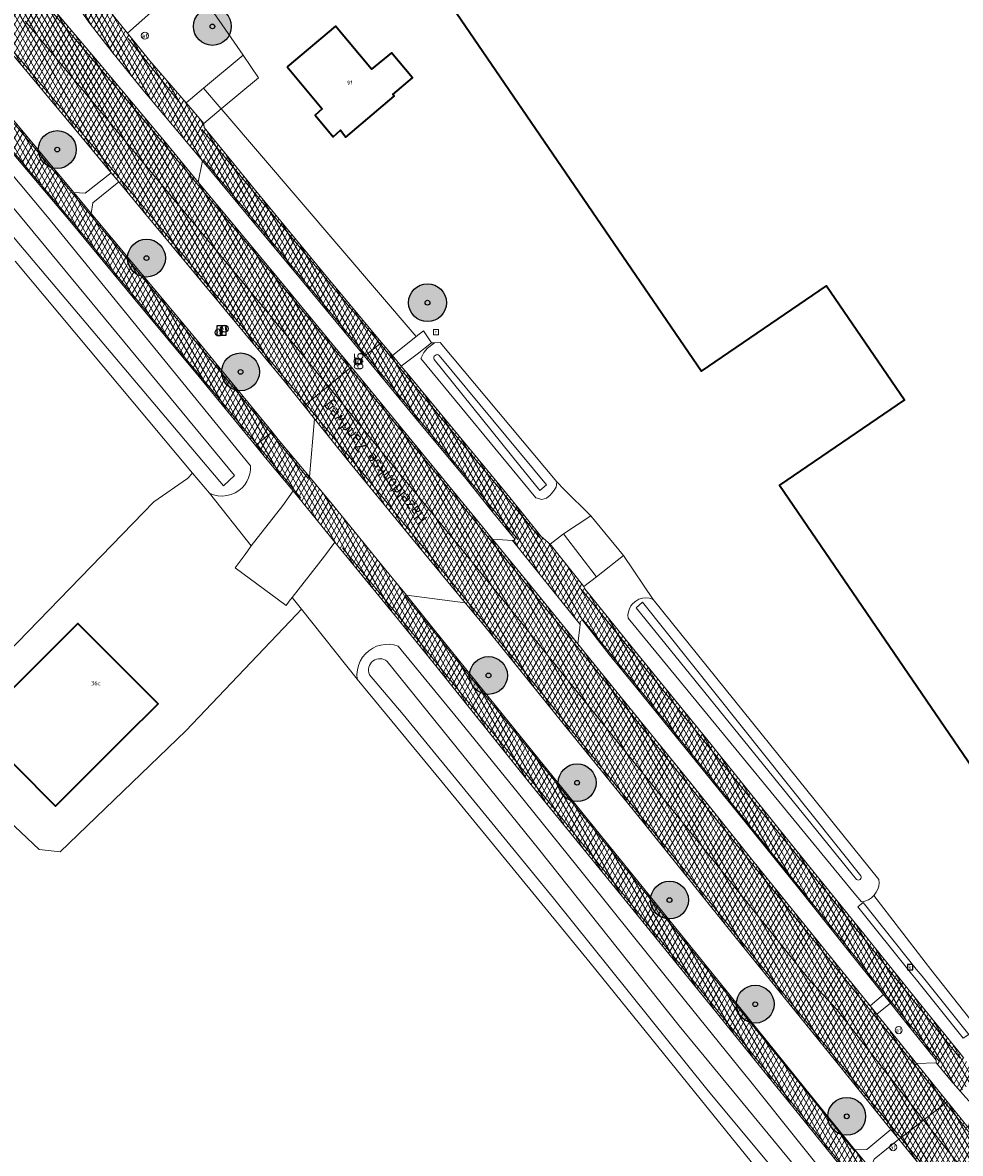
# Model space of a CAD drawing. Header units: metres. Extents: x 101608 to 104514, y 400798 to 405846.
# Tile 92 of 112: x 101832 to 101932, y 405439 to 405559. Entities that reach past the tile are written whole.
import ezdxf
from ezdxf.enums import TextEntityAlignment as Align

# ---------------------------------------------------------------- set-up
doc = ezdxf.new("R2010")
doc.units = ezdxf.units.M
for name, color, linetype, lineweight in [('B-WE-GR-BOOM-A', 63, 'Continuous', 25), ('B-WE-GR-BOOM-S', 90, 'Continuous', 25), ('B-WE-GR-BOUWLAND-GV', 80, 'Continuous', 13), ('B-WE-IE-MEUBILAIR_WEGMEUBILAIR-S', 7, 'Continuous', 25), ('B-WE-IE-MEUBILAIR_WEGMEUBILAIR_PAAL-S', 7, 'Continuous', 25), ('B-WE-IE-MEUBILAIR_WEGMEUBILAIR_VERKEERSBORD-S', 7, 'Continuous', 25), ('B-WE-OG-BEBOUWING-GV', 7, 'Continuous', 35), ('B-WE-OG-BEBOUWING-T18', 7, 'Continuous', 18), ('B-WE-OG-TERREIN_ERF-GV', 7, 'Continuous', 18), ('B-WE-OG-TOPOGRAFIE-T18', 7, 'Continuous', 18), ('B-WE-OG-WATER-GV', 130, 'Continuous', 18), ('B-WE-OG-WATER_SLOOT-GV', 120, 'Continuous', 18), ('B-WE-RI-GWA_KOLK-S', 30, 'Continuous', 25), ('B-WE-RI-GWA_RIOOLPUT-S', 30, 'Continuous', 25), ('B-WE-VH-GESLOTENVERHARDING_ASFALT-A-500', 12, 'Continuous', 18), ('B-WE-VH-KANTVERHARDING-G', 60, 'Continuous', 18), ('B-WE-VH-VERHARDING_ASFALT-GV', 252, 'Continuous', 18), ('B-WE-VH-VERHARDING_BETONSTRAATSTEEN-GV', 252, 'Continuous', 18), ('B-WE-VW-AFSLUITPAAL-S', 7, 'Continuous', 25), ('B-WE-VW-MARKERING_PICTOGRAM-G', 7, 'Continuous', 18)]:
    doc.layers.add(name, color=color, linetype=linetype, lineweight=lineweight)
doc.layers.add('Label_Puntobject', color=255, linetype='Continuous')
doc.styles.add('NLCS-ISO', font='NLCS-ISO.ttf')
doc.styles.add('NLCS-ISO-ANNOTATIVE-T25', font='NLCS-ISO.ttf', dxfattribs={"height": 2.5})
doc.styles.add('NLCS-ISO-M250-T18', font='NLCS-ISO.ttf', dxfattribs={"height": 0.45})
pattern_1 = [(60, (0, 0), (-0.4330127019, 0.25), []), (120, (0, 0), (-0.4330127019, -0.25), [])]

# ---------------------------------------------------------------- blocks, each defined once
blk = doc.blocks.new('SIE-WEG_VERKEERSBORD_INFORMATIE-SO')
at = {"linetype": 'ByBlock', "lineweight": -2}
h = blk.add_hatch(color=0, dxfattribs=at)
h.dxf.hatch_style = 1
h.paths.add_polyline_path([(0.32, 0.49), (-0.82, 0.49), (-0.82, 0.19), (-0.32, 0.19), (-0.32, -1.62), (0.32, -1.62)])
h = blk.add_hatch(color=0, dxfattribs=at)
h.dxf.hatch_style = 1
edge = h.paths.add_edge_path()
edge.add_arc((0, 1.25), 0.373, 0, 360)
at = {"color": 0, "linetype": 'ByBlock', "lineweight": -2}
for points in [[(-2, -2), (2, -2), (2, 2), (-2, 2)], [(0.32, 0.49), (-0.82, 0.49), (-0.82, 0.19), (-0.32, 0.19), (-0.32, -1.62), (0.32, -1.62)]]:
    blk.add_lwpolyline(points, close=True, dxfattribs=at)
blk.add_circle((0, 1.25), 0.373, dxfattribs=at)
blk = doc.blocks.new('SIE-WEG_PAAL_HECTOMETERPAAL-SO')
at = {"color": 0, "linetype": 'ByBlock', "lineweight": -2}
blk.add_lwpolyline([(-1.44375, -0.94375), (1.44375, -0.94375), (1.44375, 0.94375), (-1.44375, 0.94375)], close=True, dxfattribs=at)
at = {"color": 0, "linetype": 'ByBlock', "lineweight": -2, "style": 'NLCS-ISO'}
blk.add_text('hm', height=1.5, dxfattribs=at).set_placement((0, 0), align=Align.MIDDLE_CENTER)
at = {"style": 'NLCS-ISO'}
blk.add_attdef('WAARDE', (2.13125, -1.69375), '', height=1.5, dxfattribs=at)
blk = doc.blocks.new('SVW-AFSLUITPAAL-SO')
at = {"lineweight": 18}
blk.add_circle((0, 0), 1.5, dxfattribs=at)
at = {"lineweight": 18, "style": 'NLCS-ISO'}
blk.add_text('af', height=1.8, dxfattribs=at).set_placement((0, 0), align=Align.MIDDLE_CENTER)
blk = doc.blocks.new('SIE-WEG_PAAL_VERKEERSBORD-SO')
at = {"color": 0, "linetype": 'ByBlock', "lineweight": -2}
blk.add_circle((0, 0), 1.5, dxfattribs=at)
at = {"color": 0, "linetype": 'ByBlock', "lineweight": -2, "style": 'NLCS-ISO'}
blk.add_text('vb', height=1.5, dxfattribs=at).set_placement((0, 0.13), align=Align.MIDDLE_CENTER)
blk = doc.blocks.new('SRI-KOLK-SO')
at = {"color": 0, "linetype": 'ByBlock', "lineweight": -2}
blk.add_lwpolyline([(-1.125, -1.125), (1.125, -1.125), (1.125, 1.125), (-1.125, 1.125)], close=True, dxfattribs=at)
at = {"color": 0, "linetype": 'ByBlock', "lineweight": -2, "style": 'NLCS-ISO'}
blk.add_text('k', height=1.5, dxfattribs=at).set_placement((0, 0), align=Align.MIDDLE_CENTER)
blk = doc.blocks.new('SRI-PUT_INSPECTIEPUT_RIOOLPUT-SO')
at = {"color": 0, "linetype": 'ByBlock', "lineweight": 18}
blk.add_lwpolyline([(-1.12, -1.12), (1.12, -1.12), (1.12, 1.12), (-1.12, 1.12)], close=True, dxfattribs=at)
at = {"color": 0, "linetype": 'ByBlock', "lineweight": 18, "style": 'NLCS-ISO'}
blk.add_text('r', height=1.5, dxfattribs=at).set_placement((0, 0.28), align=Align.MIDDLE_CENTER)
blk = doc.blocks.new('SGR-BOOM_01-SO')
at = {"layer": 'B-WE-GR-BOOM-A'}
h = blk.add_hatch(color=256, dxfattribs=at)
h.dxf.hatch_style = 1
edge = h.paths.add_edge_path()
edge.add_arc((0, 0), 2, 0, 360)
at = {"color": 0, "linetype": 'ByBlock', "lineweight": -2}
for radius in [2, 0.25]:
    blk.add_circle((0, 0), radius, dxfattribs=at)

msp = doc.modelspace()

# ---------------------------------------------------------------- hatches: boundary and pattern name
at = {"layer": 'B-WE-VH-GESLOTENVERHARDING_ASFALT-A-500'}
h = msp.add_hatch(dxfattribs=at)
h.set_pattern_fill('AVH-ASFALT-SOD', color=256, scale=0.5, pattern_type=2)
h.set_pattern_definition(pattern_1)
h.paths.add_polyline_path([(101808.171, 405603.244), (101806.455, 405601.778), (101806.95, 405601.191), (101811.977, 405595.252), (101817.251, 405588.971), (101820.549, 405584.941), (101825.711, 405578.649), (101827.529, 405576.266), (101829.329, 405573.734), (101831.53, 405570.318), (101834.292, 405566.183), (101836.83, 405562.472), (101838.006, 405560.801), (101838.313, 405560.363), (101839.448, 405558.751), (101841.829, 405555.672), (101844.977, 405551.819), (101849.957, 405545.871), (101851.452, 405544.095), (101857.082, 405537.319), (101860.807, 405532.831), (101868.285, 405523.819), (101868.616, 405523.416), (101870.403, 405524.876), (101864.726, 405531.667), (101856.921, 405541.117), (101851.638, 405547.607), (101851.602, 405548.04), (101849.733, 405550.209), (101845.9, 405554.657), (101843.553, 405557.566), (101842.052, 405559.428), (101841.442, 405560.231), (101840.314, 405561.715), (101838.317, 405564.383), (101836.961, 405566.322), (101835.898, 405567.871), (101833.871, 405571.051), (101831.973, 405573.853), (101830.197, 405576.449), (101828.27, 405579.106), (101826.622, 405581.246), (101824.657, 405583.684), (101822.814, 405585.855), (101819.871, 405589.312), (101815.174, 405595.036), (101809.612, 405601.539)])
h = msp.add_hatch(dxfattribs=at)
h.set_pattern_fill('AVH-ASFALT-SOD', color=256, scale=0.5, pattern_type=2)
h.set_pattern_definition(pattern_1)
h.paths.add_polyline_path([(101835.271, 405560.659), (101832.049, 405564.467), (101825.2, 405572.658), (101819.512, 405579.401), (101810.418, 405590.202), (101803.111, 405598.92), (101802.861, 405598.707), (101800.67, 405596.834), (101802.307, 405594.92), (101809.964, 405585.853), (101817.921, 405576.383), (101825.526, 405567.365), (101832.702, 405558.838), (101840.801, 405549.196), (101848.346, 405540.127), (101855.983, 405530.929), (101863.478, 405521.826), (101864.756, 405520.262), (101867.066, 405522.149), (101867.223, 405522.278), (101865.161, 405524.789), (101859.541, 405531.558), (101853.644, 405538.672), (101851.025, 405541.835), (101847.612, 405545.959), (101840.545, 405554.425)])
h = msp.add_hatch(dxfattribs=at)
h.set_pattern_fill('AVH-ASFALT-SOD', color=256, scale=0.5, pattern_type=2)
h.set_pattern_definition(pattern_1)
h.paths.add_polyline_path([(101800.67, 405596.834), (101798.392, 405594.888), (101798.193, 405594.717), (101798.485, 405594.372), (101806.162, 405585.22), (101815.533, 405574.099), (101824.78, 405563.146), (101832.712, 405553.755), (101839.142, 405546.065), (101841.823, 405542.827), (101842.627, 405541.857), (101845.146, 405538.814), (101853.852, 405528.342), (101860.105, 405520.836), (101862.219, 405518.19), (101862.423, 405518.357), (101864.756, 405520.262), (101863.478, 405521.826), (101855.983, 405530.929), (101848.346, 405540.127), (101840.801, 405549.196), (101832.702, 405558.838), (101825.526, 405567.365), (101817.921, 405576.383), (101809.964, 405585.853), (101802.307, 405594.92)])
h = msp.add_hatch(dxfattribs=at)
h.set_pattern_fill('AVH-ASFALT-SOD', color=256, scale=0.5, pattern_type=2)
h.set_pattern_definition(pattern_1)
h.paths.add_polyline_path([(101794.845, 405591.856), (101793.11, 405590.373), (101797.172, 405585.584), (101802.625, 405579.043), (101810.124, 405570.196), (101817.271, 405561.664), (101824.009, 405553.695), (101830.954, 405545.428), (101837.604, 405537.522), (101844.135, 405529.651), (101851.279, 405521.025), (101857.07, 405513.984), (101858.829, 405515.42), (101850.626, 405525.431), (101841.853, 405535.959), (101839.712, 405538.527), (101837.877, 405540.729), (101835.905, 405543.094), (101830.374, 405549.687), (101822.929, 405558.588), (101819.707, 405562.448), (101812.658, 405570.821), (101804.734, 405580.175)])
h = msp.add_hatch(dxfattribs=at)
h.set_pattern_fill('AVH-ASFALT-SOD', color=256, scale=0.5, pattern_type=2)
h.set_pattern_definition(pattern_1)
h.paths.add_polyline_path([(101891.801, 405499.07), (101888.236, 405503.555), (101887.272, 405504.369), (101883.983, 405508.483), (101873.246, 405521.474), (101872.482, 405522.388), (101871.563, 405523.488), (101870.403, 405524.876), (101868.616, 405523.416), (101873.89, 405517.004), (101879.314, 405510.489), (101882.252, 405506.82), (101884.542, 405504.04), (101884.251, 405503.929), (101891.416, 405495.063), (101891.406, 405495.376), (101891.636, 405495.509), (101894.484, 405491.891), (101897.347, 405488.362), (101906.538, 405477.065), (101907.354, 405476.068), (101914.527, 405467.149), (101919.484, 405460.924), (101923.476, 405455.931), (101924.219, 405455.018), (101926.271, 405452.47), (101929.033, 405448.992), (101929.066, 405448.711), (101930.832, 405446.576), (101931.618, 405445.701), (101933.586, 405447.232), (101931.987, 405449.215), (101931.477, 405449.864), (101928.439, 405453.574), (101925.932, 405456.696), (101925.374, 405457.39), (101921.534, 405462.17), (101913.456, 405472.162), (101904.36, 405483.475), (101896.901, 405492.634), (101891.891, 405498.839)])
h = msp.add_hatch(dxfattribs=at)
h.set_pattern_fill('AVH-ASFALT-SOD', color=256, scale=0.5, pattern_type=2)
h.set_pattern_definition(pattern_1)
h.paths.add_polyline_path([(101891.144, 405493.03), (101887.223, 405497.871), (101882.149, 405504.071), (101881.067, 405505.392), (101875.089, 405512.695), (101867.223, 405522.278), (101867.066, 405522.149), (101864.756, 405520.262), (101870.972, 405512.653), (101878.455, 405503.528), (101884.166, 405496.513), (101893.411, 405485.044), (101906.582, 405468.732), (101915.715, 405457.381), (101918.514, 405454.394), (101927.725, 405442.673), (101930.022, 405444.459), (101930.223, 405444.615), (101926.959, 405448.664), (101926.556, 405449.165), (101922.773, 405453.861), (101922.057, 405454.743), (101917.281, 405460.68), (101909.712, 405470.052), (101903.242, 405478.105), (101892.439, 405491.43)])
h = msp.add_hatch(dxfattribs=at)
h.set_pattern_fill('AVH-ASFALT-SOD', color=256, scale=0.5, pattern_type=2)
h.set_pattern_definition(pattern_1)
h.paths.add_polyline_path([(101864.756, 405520.262), (101862.423, 405518.357), (101862.219, 405518.19), (101863.319, 405516.813), (101866.757, 405512.508), (101873.572, 405504.242), (101879.245, 405497.367), (101881.212, 405494.983), (101889.57, 405484.619), (101898.079, 405474.174), (101907.206, 405462.791), (101918.393, 405448.926), (101924.269, 405441.676), (101925.11, 405440.638), (101925.296, 405440.783), (101927.725, 405442.673), (101918.514, 405454.394), (101915.715, 405457.381), (101906.582, 405468.732), (101893.411, 405485.044), (101884.166, 405496.513), (101878.455, 405503.528), (101870.972, 405512.653)])
h = msp.add_hatch(dxfattribs=at)
h.set_pattern_fill('AVH-ASFALT-SOD', color=256, scale=0.5, pattern_type=2)
h.set_pattern_definition(pattern_1)
h.paths.add_polyline_path([(101873.027, 405498.156), (101870.731, 405500.993), (101865.352, 405507.569), (101862.778, 405510.662), (101859.473, 405514.634), (101858.829, 405515.42), (101857.07, 405513.984), (101858.303, 405512.485), (101861.067, 405509.189), (101865.477, 405503.751), (101872.204, 405495.562), (101875.986, 405490.862), (101885.922, 405478.517), (101897.444, 405464.37), (101905.318, 405454.63), (101910.234, 405448.582), (101914.507, 405443.326), (101919.923, 405436.603), (101921.715, 405437.997), (101920.466, 405439.534), (101915.166, 405446.056), (101905.207, 405458.364), (101898.119, 405467.187), (101887.039, 405480.837), (101876.009, 405494.471)])
h = msp.add_hatch(dxfattribs=at)
h.set_pattern_fill('AVH-ASFALT-SOD', color=256, scale=0.5, pattern_type=2)
h.set_pattern_definition(pattern_1)
h.paths.add_polyline_path([(101932.417, 405441.893), (101930.223, 405444.615), (101930.022, 405444.459), (101927.725, 405442.673), (101930.625, 405438.982), (101943.781, 405422.72), (101953.067, 405411.293), (101960.512, 405402.116), (101975.497, 405383.708), (101990.48, 405365.3), (101990.751, 405364.967), (101993.058, 405366.842), (101993.256, 405367.004), (101986.78, 405374.923), (101978.954, 405384.495), (101970.683, 405394.645), (101965.932, 405400.511), (101965.017, 405401.641), (101958.278, 405409.961), (101950.753, 405419.235), (101943.45, 405428.244), (101936.645, 405436.668), (101934.106, 405439.798)])
h = msp.add_hatch(dxfattribs=at)
h.set_pattern_fill('AVH-ASFALT-SOD', color=256, scale=0.5, pattern_type=2)
h.set_pattern_definition(pattern_1)
h.paths.add_polyline_path([(101927.725, 405442.673), (101925.296, 405440.783), (101925.11, 405440.638), (101928.308, 405436.69), (101937.205, 405425.761), (101946.226, 405414.611), (101957.563, 405400.628), (101965.896, 405390.388), (101965.96, 405390.31), (101973.723, 405380.753), (101981.968, 405370.565), (101988.209, 405362.901), (101988.396, 405363.053), (101990.751, 405364.967), (101990.48, 405365.3), (101975.497, 405383.708), (101960.512, 405402.116), (101953.067, 405411.293), (101943.781, 405422.72), (101930.625, 405438.982)])

# ---------------------------------------------------------------- linework, layer by layer
at = {"layer": 'B-WE-GR-BOUWLAND-GV', "flags": 128}
msp.add_lwpolyline([(101899.862, 405325.791), (101947.731, 405390.947), (101947.114, 405392.061), (101941.034, 405399.437), (101934.974, 405406.833), (101928.046, 405415.345), (101921.145, 405423.882), (101907.381, 405440.86), (101892.45, 405459.28), (101884.652, 405468.851), (101876.824, 405478.397), (101867.828, 405489.295), (101861.924, 405496.69), (101861.397, 405496.136), (101849.701, 405483.831), (101836.405, 405471.042), (101834.198, 405471.279), (101821.898, 405482.869), (101846.339, 405508.02), (101849.884, 405510.515), (101850.418, 405511.079), (101831.656, 405533.487)], dxfattribs=at)
at = {"layer": 'B-WE-OG-BEBOUWING-GV', "flags": 128}
msp.add_lwpolyline([(101965.933, 405633.636), (101871.873, 405569.176), (101904.231, 405521.85), (101917.442, 405530.885), (101925.712, 405518.817), (101912.47, 405509.783), (101933.844, 405478.548)], dxfattribs=at)
for points in [[(101860.42, 405554.01), (101864.14, 405549.57), (101863.4, 405548.91), (101865.3, 405546.62), (101866.06, 405547.31), (101866.64, 405546.6), (101871.73, 405550.92), (101871.59, 405551.09), (101873.67, 405552.86), (101871.46, 405555.52), (101869.35, 405553.76), (101865.54, 405558.32)], [(101834.75, 405491.63), (101827.457, 405484.357), (101835.937, 405475.867), (101843.23, 405483.14), (101846.77, 405486.67), (101838.29, 405495.16)]]:
    msp.add_lwpolyline(points, close=True, dxfattribs=at)
at = {"layer": 'B-WE-OG-TERREIN_ERF-GV', "flags": 128}
for points in [[(102034.811, 405547.84), (101933.844, 405478.548), (101912.47, 405509.783), (101925.712, 405518.817), (101917.442, 405530.885), (101904.231, 405521.85), (101871.873, 405569.176), (101965.933, 405633.636)], [(101850.747, 405562.5), (101855.753, 405555.258), (101857.391, 405552.868), (101853.441, 405549.574), (101853.505, 405549.499), (101874.065, 405525.499), (101874.829, 405526.113), (101875.694, 405524.849), (101876.015, 405524.833), (101876.615, 405524.871), (101888.927, 405510.132), (101889.67, 405509.38), (101892.528, 405506.536), (101895.971, 405502.341), (101899.113, 405497.724), (101922.997, 405468.097), (101923.011, 405467.752), (101922.969, 405467.409), (101922.871, 405467.077), (101922.721, 405466.766), (101922.578, 405466.567), (101922.493, 405466.449), (101922.443, 405466.401), (101927.888, 405459.373), (101928.487, 405458.6), (101934.328, 405451.178)]]:
    msp.add_lwpolyline(points, dxfattribs=at)
for points in [[(101869.35, 405553.76), (101871.46, 405555.52), (101873.67, 405552.86), (101871.59, 405551.09), (101871.73, 405550.92), (101866.64, 405546.6), (101866.06, 405547.31), (101865.3, 405546.62), (101863.4, 405548.91), (101864.14, 405549.57), (101860.42, 405554.01), (101865.54, 405558.32)], [(101861.397, 405496.136), (101861.924, 405496.69), (101860.944, 405497.904), (101860.648, 405497.522), (101860.299, 405497.076), (101854.936, 405501.048), (101855.994, 405502.451), (101856.614, 405503.377), (101852.202, 405508.948), (101850.418, 405511.079), (101849.884, 405510.515), (101846.339, 405508.02), (101821.898, 405482.869), (101834.198, 405471.279), (101836.405, 405471.042), (101849.701, 405483.831)], [(101846.77, 405486.67), (101843.23, 405483.14), (101835.937, 405475.867), (101827.457, 405484.357), (101834.75, 405491.63), (101838.29, 405495.16)]]:
    msp.add_lwpolyline(points, close=True, dxfattribs=at)
at = {"layer": 'B-WE-OG-WATER-GV', "flags": 128}
for points in [[(101766.058, 405503.06), (101809.823, 405558.119), (101810.198, 405558.361), (101811.661, 405559.309), (101826.451, 405541.937), (101853.696, 405509.711), (101854.855, 405510.822), (101828.005, 405543.265), (101811.496, 405563.483), (101795.065, 405582.4), (101773.388, 405607.805), (101772.651, 405606.984), (101794.167, 405581.895), (101809.049, 405563.462), (101809.878, 405561.158), (101809.324, 405559.321), (101809.192, 405558.886), (101765.216, 405504.175)], [(101875.973, 405523.08), (101885.036, 405511.825), (101887.136, 405509.217), (101887.84, 405509.819), (101876.51, 405523.507)], [(101921.096, 405468.498), (101897.995, 405497.44), (101897.318, 405496.815), (101920.624, 405468.1)], [(101948.448, 405394.765), (101936.815, 405409.67), (101919.031, 405431.806), (101901.876, 405452.633), (101886.99, 405471.354), (101871.006, 405491.163)], [(101869.132, 405489.757), (101872.672, 405485.544), (101888.572, 405466.126), (101904.808, 405445.941), (101918.471, 405429.511), (101928.508, 405417), (101937.713, 405405.77), (101944.005, 405397.967), (101947.399, 405393.692)]]:
    msp.add_lwpolyline(points, dxfattribs=at)
at = {"layer": 'B-WE-OG-WATER-GV'}
for points in [[(101876.51, 405523.507, 0.836103), (101875.973, 405523.08)], [(101871.006, 405491.163, 0.795117), (101869.132, 405489.757)], [(101920.624, 405468.1, 0.7614924), (101921.096, 405468.498)]]:
    msp.add_lwpolyline(points, format="xyb", dxfattribs=at)
at = {"layer": 'B-WE-OG-WATER_SLOOT-GV', "flags": 128}
for points in [[(101765.216, 405504.175), (101809.192, 405558.886), (101809.324, 405559.321), (101809.878, 405561.158), (101809.049, 405563.462), (101794.167, 405581.895), (101772.651, 405606.984), (101773.388, 405607.805), (101795.065, 405582.4), (101811.496, 405563.483), (101828.005, 405543.265), (101854.855, 405510.822), (101853.696, 405509.711), (101826.451, 405541.937), (101811.661, 405559.309), (101810.198, 405558.361), (101809.823, 405558.119), (101766.058, 405503.06)], [(101876.51, 405523.507), (101887.84, 405509.819), (101887.136, 405509.217), (101885.036, 405511.825), (101875.973, 405523.08)], [(101920.624, 405468.1), (101897.318, 405496.815), (101897.995, 405497.44), (101921.096, 405468.498)], [(101920.234, 405433.213), (101909.295, 405446.878), (101908.817, 405447.471), (101903.311, 405454.303), (101897.309, 405461.713), (101891.041, 405469.565), (101884.736, 405477.387), (101878.457, 405485.103), (101872.143, 405492.79), (101871.699, 405492.912), (101871.242, 405492.971), (101870.781, 405492.964), (101870.326, 405492.892), (101869.885, 405492.757), (101869.468, 405492.561), (101869.064, 405492.294), (101868.704, 405491.969), (101868.396, 405491.595), (101868.147, 405491.18), (101867.962, 405490.732), (101867.846, 405490.261), (101867.801, 405489.779), (101867.828, 405489.295), (101876.824, 405478.397), (101884.652, 405468.851), (101892.45, 405459.28), (101907.381, 405440.86), (101921.145, 405423.882)], [(101871.006, 405491.163), (101886.99, 405471.354), (101901.876, 405452.633), (101919.031, 405431.806), (101936.815, 405409.67), (101948.448, 405394.765)], [(101947.399, 405393.692), (101944.005, 405397.967), (101937.713, 405405.77), (101928.508, 405417), (101918.471, 405429.511), (101904.808, 405445.941), (101888.572, 405466.126), (101872.672, 405485.544), (101869.132, 405489.757)]]:
    msp.add_lwpolyline(points, dxfattribs=at)
at = {"layer": 'B-WE-OG-WATER_SLOOT-GV'}
msp.add_lwpolyline([(101831.656, 405533.487), (101850.418, 405511.079), (101852.202, 405508.948), (101852.64, 405508.776), (101853.099, 405508.674), (101853.569, 405508.645), (101854.037, 405508.689), (101854.493, 405508.805), (101854.926, 405508.991), (101855.324, 405509.241), (101855.648, 405509.52), (101855.93, 405509.841), (101856.163, 405510.199), (101856.344, 405510.587), (101856.468, 405510.996), (101856.533, 405511.419), (101856.538, 405511.846), (101835.071, 405538.164), (101827.807, 405546.8)], dxfattribs=at)
at = {"layer": 'B-WE-OG-WATER_SLOOT-GV', "flags": 128}
for points in [[(101886.712, 405508.466), (101887.342, 405508.287), (101887.83, 405508.427), (101888.217, 405508.724), (101888.59, 405509.148), (101888.87, 405509.586), (101888.927, 405510.132), (101876.615, 405524.871), (101876.015, 405524.833), (101875.267, 405524.279), (101874.869, 405523.811), (101874.572, 405523.174)], [(101896.465, 405495.74), (101920.389, 405466.646), (101921.14, 405465.733), (101921.522, 405465.814), (101921.883, 405465.964), (101922.21, 405466.178), (101922.443, 405466.401), (101922.493, 405466.449), (101922.578, 405466.567), (101922.721, 405466.766), (101922.871, 405467.077), (101922.969, 405467.409), (101923.011, 405467.752), (101922.997, 405468.097), (101899.113, 405497.724), (101898.747, 405497.839), (101898.366, 405497.879), (101897.985, 405497.841), (101897.618, 405497.729), (101897.282, 405497.545), (101896.989, 405497.298), (101896.775, 405497.034), (101896.612, 405496.737), (101896.504, 405496.415), (101896.454, 405496.079)]]:
    msp.add_lwpolyline(points, close=True, dxfattribs=at)
at = {"layer": 'B-WE-OG-WATER_SLOOT-GV'}
for points in [[(101875.973, 405523.08, -0.836103), (101876.51, 405523.507)], [(101869.132, 405489.757, -0.795117), (101871.006, 405491.163)], [(101921.096, 405468.498, -0.7614924), (101920.624, 405468.1)]]:
    msp.add_lwpolyline(points, format="xyb", dxfattribs=at)
at = {"layer": 'B-WE-VH-KANTVERHARDING-G', "flags": 128}
for points in [[(101794.845, 405591.856), (101793.11, 405590.373), (101797.172, 405585.584), (101802.625, 405579.043), (101810.124, 405570.196), (101817.271, 405561.664), (101824.009, 405553.695), (101830.954, 405545.428), (101837.604, 405537.522), (101844.135, 405529.651), (101851.279, 405521.025), (101857.07, 405513.984), (101858.829, 405515.42), (101850.626, 405525.431), (101841.853, 405535.959), (101839.712, 405538.527), (101837.877, 405540.729), (101835.905, 405543.094), (101830.374, 405549.687), (101822.929, 405558.588), (101819.707, 405562.448), (101812.658, 405570.821), (101804.734, 405580.175)], [(101891.144, 405493.03), (101887.223, 405497.871), (101882.149, 405504.071), (101881.067, 405505.392), (101875.089, 405512.695), (101867.223, 405522.278), (101867.066, 405522.149), (101864.756, 405520.262), (101870.972, 405512.653), (101878.455, 405503.528), (101884.166, 405496.513), (101893.411, 405485.044), (101906.582, 405468.732), (101915.715, 405457.381), (101918.514, 405454.394), (101927.725, 405442.673), (101930.022, 405444.459), (101930.223, 405444.615), (101926.959, 405448.664), (101926.556, 405449.165), (101922.773, 405453.861), (101922.057, 405454.743), (101917.281, 405460.68), (101909.712, 405470.052), (101903.242, 405478.105), (101892.439, 405491.43)], [(101864.756, 405520.262), (101862.423, 405518.357), (101862.219, 405518.19), (101863.319, 405516.813), (101866.757, 405512.508), (101873.572, 405504.242), (101879.245, 405497.367), (101881.212, 405494.983), (101889.57, 405484.619), (101898.079, 405474.174), (101907.206, 405462.791), (101918.393, 405448.926), (101924.269, 405441.676), (101925.11, 405440.638), (101925.296, 405440.783), (101927.725, 405442.673), (101918.514, 405454.394), (101915.715, 405457.381), (101906.582, 405468.732), (101893.411, 405485.044), (101884.166, 405496.513), (101878.455, 405503.528), (101870.972, 405512.653)], [(101932.417, 405441.893), (101930.223, 405444.615), (101930.022, 405444.459), (101927.725, 405442.673), (101930.625, 405438.982), (101943.781, 405422.72), (101953.067, 405411.293), (101960.512, 405402.116), (101975.497, 405383.708), (101990.48, 405365.3), (101990.751, 405364.967), (101993.058, 405366.842), (101993.256, 405367.004), (101986.78, 405374.923), (101978.954, 405384.495), (101970.683, 405394.645), (101965.932, 405400.511), (101965.017, 405401.641), (101958.278, 405409.961), (101950.753, 405419.235), (101943.45, 405428.244), (101936.645, 405436.668), (101934.106, 405439.798)], [(101927.725, 405442.673), (101925.296, 405440.783), (101925.11, 405440.638), (101928.308, 405436.69), (101937.205, 405425.761), (101946.226, 405414.611), (101957.563, 405400.628), (101965.896, 405390.388), (101965.96, 405390.31), (101973.723, 405380.753), (101981.968, 405370.565), (101988.209, 405362.901), (101988.396, 405363.053), (101990.751, 405364.967), (101990.48, 405365.3), (101975.497, 405383.708), (101960.512, 405402.116), (101953.067, 405411.293), (101943.781, 405422.72), (101930.625, 405438.982)]]:
    msp.add_lwpolyline(points, close=True, dxfattribs=at)
for points in [[(101824.78, 405563.146), (101832.712, 405553.755), (101839.142, 405546.065), (101841.823, 405542.827), (101842.627, 405541.857), (101845.146, 405538.814), (101853.852, 405528.342), (101860.105, 405520.836), (101862.219, 405518.19), (101862.423, 405518.357), (101864.756, 405520.262), (101863.478, 405521.826), (101855.983, 405530.929), (101848.346, 405540.127), (101840.801, 405549.196), (101832.702, 405558.838)], [(101832.702, 405558.838), (101840.801, 405549.196), (101848.346, 405540.127), (101855.983, 405530.929), (101863.478, 405521.826), (101864.756, 405520.262), (101867.066, 405522.149), (101867.223, 405522.278), (101865.161, 405524.789), (101859.541, 405531.558), (101853.644, 405538.672), (101851.025, 405541.835), (101847.612, 405545.959), (101840.545, 405554.425), (101835.271, 405560.659)], [(101839.448, 405558.751), (101841.829, 405555.672), (101844.977, 405551.819), (101849.957, 405545.871), (101851.452, 405544.095), (101857.082, 405537.319), (101860.807, 405532.831), (101868.285, 405523.819), (101868.616, 405523.416), (101870.403, 405524.876), (101864.726, 405531.667), (101856.921, 405541.117), (101851.638, 405547.607), (101851.602, 405548.04), (101849.733, 405550.209), (101845.9, 405554.657), (101843.553, 405557.566), (101842.052, 405559.428)], [(101931.987, 405449.215), (101931.477, 405449.864), (101928.439, 405453.574), (101925.932, 405456.696), (101925.374, 405457.39), (101921.534, 405462.17), (101913.456, 405472.162), (101904.36, 405483.475), (101896.901, 405492.634), (101891.891, 405498.839), (101891.801, 405499.07), (101888.236, 405503.555), (101887.272, 405504.369), (101883.983, 405508.483), (101873.246, 405521.474), (101872.482, 405522.388), (101871.563, 405523.488), (101870.403, 405524.876), (101868.616, 405523.416), (101873.89, 405517.004), (101879.314, 405510.489), (101882.252, 405506.82), (101884.542, 405504.04), (101884.251, 405503.929), (101891.416, 405495.063), (101891.406, 405495.376), (101891.636, 405495.509), (101894.484, 405491.891), (101897.347, 405488.362), (101906.538, 405477.065), (101907.354, 405476.068), (101914.527, 405467.149), (101919.484, 405460.924), (101923.476, 405455.931), (101924.219, 405455.018), (101926.271, 405452.47), (101929.033, 405448.992), (101929.066, 405448.711), (101930.832, 405446.576), (101931.618, 405445.701)], [(101921.715, 405437.997), (101920.466, 405439.534), (101915.166, 405446.056), (101905.207, 405458.364), (101898.119, 405467.187), (101887.039, 405480.837), (101876.009, 405494.471), (101873.027, 405498.156), (101870.731, 405500.993), (101865.352, 405507.569), (101862.778, 405510.662), (101859.473, 405514.634), (101858.829, 405515.42), (101857.07, 405513.984), (101858.303, 405512.485), (101861.067, 405509.189), (101865.477, 405503.751), (101872.204, 405495.562), (101875.986, 405490.862), (101885.922, 405478.517), (101897.444, 405464.37), (101905.318, 405454.63), (101910.234, 405448.582), (101914.507, 405443.326), (101919.923, 405436.603)]]:
    msp.add_lwpolyline(points, dxfattribs=at)
at = {"layer": 'B-WE-VH-VERHARDING_ASFALT-GV', "flags": 128}
for points in [[(101794.845, 405591.856), (101793.11, 405590.373), (101797.172, 405585.584), (101802.625, 405579.043), (101810.124, 405570.196), (101817.271, 405561.664), (101824.009, 405553.695), (101830.954, 405545.428), (101837.604, 405537.522), (101844.135, 405529.651), (101851.279, 405521.025), (101857.07, 405513.984), (101858.829, 405515.42), (101850.626, 405525.431), (101841.853, 405535.959), (101839.712, 405538.527), (101837.877, 405540.729), (101835.905, 405543.094), (101830.374, 405549.687), (101822.929, 405558.588), (101819.707, 405562.448), (101812.658, 405570.821), (101804.734, 405580.175)], [(101891.144, 405493.03), (101887.223, 405497.871), (101882.149, 405504.071), (101881.067, 405505.392), (101875.089, 405512.695), (101867.223, 405522.278), (101867.066, 405522.149), (101864.756, 405520.262), (101870.972, 405512.653), (101878.455, 405503.528), (101884.166, 405496.513), (101893.411, 405485.044), (101906.582, 405468.732), (101915.715, 405457.381), (101918.514, 405454.394), (101927.725, 405442.673), (101930.022, 405444.459), (101930.223, 405444.615), (101926.959, 405448.664), (101926.556, 405449.165), (101922.773, 405453.861), (101922.057, 405454.743), (101917.281, 405460.68), (101909.712, 405470.052), (101903.242, 405478.105), (101892.439, 405491.43)], [(101864.756, 405520.262), (101862.423, 405518.357), (101862.219, 405518.19), (101863.319, 405516.813), (101866.757, 405512.508), (101873.572, 405504.242), (101879.245, 405497.367), (101881.212, 405494.983), (101889.57, 405484.619), (101898.079, 405474.174), (101907.206, 405462.791), (101918.393, 405448.926), (101924.269, 405441.676), (101925.11, 405440.638), (101925.296, 405440.783), (101927.725, 405442.673), (101918.514, 405454.394), (101915.715, 405457.381), (101906.582, 405468.732), (101893.411, 405485.044), (101884.166, 405496.513), (101878.455, 405503.528), (101870.972, 405512.653)], [(101932.417, 405441.893), (101930.223, 405444.615), (101930.022, 405444.459), (101927.725, 405442.673), (101930.625, 405438.982), (101943.781, 405422.72), (101953.067, 405411.293), (101960.512, 405402.116), (101975.497, 405383.708), (101990.48, 405365.3), (101990.751, 405364.967), (101993.058, 405366.842), (101993.256, 405367.004), (101986.78, 405374.923), (101978.954, 405384.495), (101970.683, 405394.645), (101965.932, 405400.511), (101965.017, 405401.641), (101958.278, 405409.961), (101950.753, 405419.235), (101943.45, 405428.244), (101936.645, 405436.668), (101934.106, 405439.798)], [(101927.725, 405442.673), (101925.296, 405440.783), (101925.11, 405440.638), (101928.308, 405436.69), (101937.205, 405425.761), (101946.226, 405414.611), (101957.563, 405400.628), (101965.896, 405390.388), (101965.96, 405390.31), (101973.723, 405380.753), (101981.968, 405370.565), (101988.209, 405362.901), (101988.396, 405363.053), (101990.751, 405364.967), (101990.48, 405365.3), (101975.497, 405383.708), (101960.512, 405402.116), (101953.067, 405411.293), (101943.781, 405422.72), (101930.625, 405438.982)]]:
    msp.add_lwpolyline(points, close=True, dxfattribs=at)
for points in [[(101824.78, 405563.146), (101832.712, 405553.755), (101839.142, 405546.065), (101841.823, 405542.827), (101842.627, 405541.857), (101845.146, 405538.814), (101853.852, 405528.342), (101860.105, 405520.836), (101862.219, 405518.19), (101862.423, 405518.357), (101864.756, 405520.262), (101863.478, 405521.826), (101855.983, 405530.929), (101848.346, 405540.127), (101840.801, 405549.196), (101832.702, 405558.838)], [(101832.702, 405558.838), (101840.801, 405549.196), (101848.346, 405540.127), (101855.983, 405530.929), (101863.478, 405521.826), (101864.756, 405520.262), (101867.066, 405522.149), (101867.223, 405522.278), (101865.161, 405524.789), (101859.541, 405531.558), (101853.644, 405538.672), (101851.025, 405541.835), (101847.612, 405545.959), (101840.545, 405554.425), (101835.271, 405560.659)], [(101839.448, 405558.751), (101841.829, 405555.672), (101844.977, 405551.819), (101849.957, 405545.871), (101851.452, 405544.095), (101857.082, 405537.319), (101860.807, 405532.831), (101868.285, 405523.819), (101868.616, 405523.416), (101870.403, 405524.876), (101864.726, 405531.667), (101856.921, 405541.117), (101851.638, 405547.607), (101851.602, 405548.04), (101849.733, 405550.209), (101845.9, 405554.657), (101843.553, 405557.566), (101842.052, 405559.428)], [(101931.987, 405449.215), (101931.477, 405449.864), (101928.439, 405453.574), (101925.932, 405456.696), (101925.374, 405457.39), (101921.534, 405462.17), (101913.456, 405472.162), (101904.36, 405483.475), (101896.901, 405492.634), (101891.891, 405498.839), (101891.801, 405499.07), (101888.236, 405503.555), (101887.272, 405504.369), (101883.983, 405508.483), (101873.246, 405521.474), (101872.482, 405522.388), (101871.563, 405523.488), (101870.403, 405524.876), (101868.616, 405523.416), (101873.89, 405517.004), (101879.314, 405510.489), (101882.252, 405506.82), (101884.542, 405504.04), (101884.251, 405503.929), (101891.416, 405495.063), (101891.406, 405495.376), (101891.636, 405495.509), (101894.484, 405491.891), (101897.347, 405488.362), (101906.538, 405477.065), (101907.354, 405476.068), (101914.527, 405467.149), (101919.484, 405460.924), (101923.476, 405455.931), (101924.219, 405455.018), (101926.271, 405452.47), (101929.033, 405448.992), (101929.066, 405448.711), (101930.832, 405446.576), (101931.618, 405445.701)], [(101921.715, 405437.997), (101920.466, 405439.534), (101915.166, 405446.056), (101905.207, 405458.364), (101898.119, 405467.187), (101887.039, 405480.837), (101876.009, 405494.471), (101873.027, 405498.156), (101870.731, 405500.993), (101865.352, 405507.569), (101862.778, 405510.662), (101859.473, 405514.634), (101858.829, 405515.42), (101857.07, 405513.984), (101858.303, 405512.485), (101861.067, 405509.189), (101865.477, 405503.751), (101872.204, 405495.562), (101875.986, 405490.862), (101885.922, 405478.517), (101897.444, 405464.37), (101905.318, 405454.63), (101910.234, 405448.582), (101914.507, 405443.326), (101919.923, 405436.603)]]:
    msp.add_lwpolyline(points, dxfattribs=at)
at = {"layer": 'B-WE-VH-VERHARDING_BETONSTRAATSTEEN-GV', "flags": 128}
for points in [[(101846.591, 405560.281), (101844.753, 405562.751), (101841.442, 405560.231), (101842.052, 405559.428), (101843.553, 405557.566)], [(101838.006, 405560.801), (101837.216, 405560.47), (101835.271, 405560.659), (101840.545, 405554.425), (101847.612, 405545.959), (101851.025, 405541.835), (101851.452, 405544.095), (101849.957, 405545.871), (101844.977, 405551.819), (101841.829, 405555.672), (101839.448, 405558.751), (101838.313, 405560.363)], [(101857.391, 405552.868), (101855.753, 405555.258), (101851.575, 405551.753), (101853.441, 405549.574)], [(101851.575, 405551.753), (101849.733, 405550.209), (101851.602, 405548.04), (101853.441, 405549.574)], [(101842.627, 405541.857), (101841.823, 405542.827), (101839.06, 405540.667), (101837.877, 405540.729), (101839.712, 405538.527), (101839.874, 405539.643)], [(101875.694, 405524.849), (101874.829, 405526.113), (101874.065, 405525.499), (101871.563, 405523.488), (101872.482, 405522.388), (101874.164, 405523.637)], [(101863.319, 405516.813), (101862.778, 405510.662), (101865.352, 405507.569), (101870.731, 405500.993), (101873.027, 405498.156), (101879.245, 405497.367), (101873.572, 405504.242), (101866.757, 405512.508)], [(101865.477, 405503.751), (101861.067, 405509.189), (101859.97, 405507.647), (101856.614, 405503.377), (101855.994, 405502.451), (101854.936, 405501.048), (101860.299, 405497.076), (101860.648, 405497.522), (101860.944, 405497.904), (101864.354, 405502.302)], [(101892.528, 405506.536), (101889.642, 405504.65), (101893.104, 405500.125), (101893.123, 405500.1), (101895.971, 405502.341)], [(101889.642, 405504.65), (101888.236, 405503.555), (101891.801, 405499.07), (101893.123, 405500.1), (101893.104, 405500.125)], [(101884.251, 405503.929), (101882.149, 405504.071), (101887.223, 405497.871), (101891.144, 405493.03), (101891.416, 405495.063)], [(101926.928, 405458.616), (101921.323, 405465.658), (101920.773, 405465.215), (101926.428, 405458.12), (101926.969, 405457.489), (101931.917, 405451.33), (101932.508, 405451.719), (101927.586, 405457.89)], [(101923.476, 405455.931), (101922.057, 405454.743), (101922.773, 405453.861), (101924.219, 405455.018)], [(101929.066, 405448.711), (101926.959, 405448.664), (101930.223, 405444.615), (101932.417, 405441.893), (101933.07, 405444.086), (101931.618, 405445.701), (101930.832, 405446.576)], [(101925.11, 405440.638), (101924.269, 405441.676), (101921.716, 405439.567), (101920.466, 405439.534), (101921.715, 405437.997), (101922.099, 405437.526), (101922.486, 405438.548)]]:
    msp.add_lwpolyline(points, close=True, dxfattribs=at)
at = {"layer": 'B-WE-VW-MARKERING_PICTOGRAM-G', "flags": 128}
for points in [[(101861.85, 405508.426), (101856.743, 405514.691), (101847.792, 405525.442), (101838.189, 405537.073), (101832.129, 405544.261), (101823.322, 405554.73), (101813.774, 405566.147), (101802.537, 405579.425), (101794.195, 405589.3), (101785.905, 405599.141), (101774.907, 405612.3)], [(101776.648, 405613.299), (101782.513, 405606.324), (101792.472, 405594.438), (101803.322, 405581.543), (101812.914, 405570.173), (101825.218, 405555.568), (101836.759, 405541.785), (101846.37, 405530.267), (101855.565, 405519.133), (101862.627, 405510.514)], [(101802.861, 405598.707), (101806.914, 405593.874), (101811.879, 405587.996), (101817.217, 405581.662), (101822.84, 405575.01), (101828.293, 405568.535), (101833.366, 405562.473), (101839.237, 405555.501), (101845.484, 405548.131), (101850.697, 405541.899), (101853.695, 405538.321), (101856.908, 405534.485), (101861.979, 405528.333), (101867.066, 405522.149)], [(101798.392, 405594.888), (101798.696, 405594.523), (101804.559, 405587.587), (101812.804, 405577.799), (101819.711, 405569.599), (101826.588, 405561.458), (101832.215, 405554.75), (101836.895, 405549.182), (101841.076, 405544.202), (101845.821, 405538.465), (101851.894, 405531.124), (101857.292, 405524.603), (101862.423, 405518.357)], [(101840.801, 405549.196), (101832.702, 405558.838)], [(101849.154, 405550.131), (101845.992, 405554.019), (101843.607, 405557.025)], [(101848.346, 405540.127), (101840.801, 405549.196)], [(101851.409, 405547.397), (101856.787, 405540.899), (101864.63, 405531.498), (101870.257, 405524.726), (101873.711, 405520.524), (101882.708, 405509.644), (101887.153, 405504.209)], [(101884.817, 405504.05), (101879.421, 405510.608), (101874.076, 405517.092), (101868.423, 405523.926), (101860.936, 405532.921), (101857.264, 405537.383), (101851.548, 405544.226)], [(101855.983, 405530.929), (101848.346, 405540.127)], [(101863.478, 405521.826), (101855.983, 405530.929)], [(101864.756, 405520.262), (101863.478, 405521.826)], [(101867.066, 405522.149), (101867.512, 405521.606), (101873.032, 405514.885), (101879.922, 405506.433), (101887.465, 405497.15), (101892.292, 405491.208), (101898.447, 405483.556), (101906.61, 405473.457), (101915.517, 405462.401), (101924.403, 405451.399), (101930.022, 405444.459)], [(101870.972, 405512.653), (101864.756, 405520.262)], [(101862.423, 405518.357), (101863.363, 405517.213), (101870.848, 405508.101), (101872.768, 405505.744), (101876.214, 405501.512), (101882.354, 405493.965), (101886.912, 405488.346), (101889.616, 405484.991), (101892.536, 405481.37), (101901.292, 405470.489), (101909.354, 405460.453), (101919.577, 405447.808), (101925.296, 405440.783)], [(101878.455, 405503.528), (101870.972, 405512.653)], [(101884.166, 405496.513), (101878.455, 405503.528)], [(101866.28, 405503.152), (101873.538, 405494.33), (101882.418, 405483.342), (101890.91, 405472.806), (101898.355, 405463.608), (101906.134, 405453.965), (101913.847, 405444.424), (101921.158, 405435.341), (101925.794, 405429.524), (101932.074, 405421.868), (101934.844, 405418.486), (101937.902, 405414.936), (101940.845, 405411.599), (101942.754, 405409.583), (101945.133, 405407.131), (101948.637, 405403.7), (101952.007, 405400.347), (101953.829, 405398.396), (101955.294, 405396.78), (101956.696, 405395.06)], [(101891.523, 405498.814), (101896.656, 405492.442), (101904.058, 405483.281), (101913.257, 405471.966), (101921.387, 405461.869), (101926.764, 405455.161), (101931.603, 405449.222)], [(101920.487, 405439.312), (101914.826, 405446.324), (101905.038, 405458.35), (101897.186, 405468.051), (101888.643, 405478.605), (101879.819, 405489.493), (101872.883, 405498.105)], [(101893.411, 405485.044), (101884.166, 405496.513)], [(101929.352, 405448.894), (101926.783, 405452.097), (101924.498, 405454.923), (101922.143, 405457.855), (101919.436, 405461.266), (101914.639, 405467.207), (101907.446, 405476.123), (101906.428, 405477.408), (101897.466, 405488.466), (101894.587, 405491.992), (101891.651, 405495.644)], [(101906.582, 405468.732), (101893.411, 405485.044)], [(101915.715, 405457.381), (101906.582, 405468.732)], [(101918.514, 405454.394), (101915.715, 405457.381)], [(101927.725, 405442.673), (101918.514, 405454.394)], [(101930.022, 405444.459), (101933.308, 405440.401), (101942.889, 405428.596), (101951.807, 405417.59), (101958.64, 405409.149), (101965.984, 405400.131), (101975.152, 405388.877), (101981.328, 405381.268), (101988.756, 405372.122), (101993.058, 405366.842)], [(101930.625, 405438.982), (101927.725, 405442.673)], [(101925.296, 405440.783), (101929.821, 405435.225), (101937.322, 405425.95), (101946.063, 405415.16), (101953.681, 405405.754), (101962.581, 405394.781), (101968.683, 405387.293), (101975.749, 405378.605), (101985.057, 405367.14), (101988.396, 405363.053)]]:
    msp.add_lwpolyline(points, dxfattribs=at)

# ---------------------------------------------------------------- block references
at = {"layer": 'B-WE-GR-BOOM-S'}
for p in [(101852.516, 405558.291), (101836.109, 405545.275), (101845.547, 405533.802), (101875.262, 405529.086), (101855.493, 405521.771), (101881.711, 405489.676), (101891.085, 405478.335), (101900.85, 405465.931), (101909.917, 405454.921), (101919.591, 405443.064)]:
    msp.add_blockref('SGR-BOOM_01-SO', p, dxfattribs=at)
at = {"layer": 'B-WE-IE-MEUBILAIR_WEGMEUBILAIR-S', "xscale": 0.25, "yscale": 0.25, "zscale": 0.25}
for p in [(101853.181, 405525.94), (101853.816, 405526.345)]:
    msp.add_blockref('SIE-WEG_PAAL_VERKEERSBORD-SO', p, dxfattribs=at)
at = {"layer": 'B-WE-IE-MEUBILAIR_WEGMEUBILAIR_PAAL-S', "xscale": 0.25, "yscale": 0.25, "zscale": 0.25}
msp.add_blockref('SIE-WEG_PAAL_HECTOMETERPAAL-SO', (101867.976, 405522.893), dxfattribs=at)
at = {"layer": 'B-WE-IE-MEUBILAIR_WEGMEUBILAIR_VERKEERSBORD-S', "xscale": 0.25, "yscale": 0.25, "zscale": 0.25}
msp.add_blockref('SIE-WEG_VERKEERSBORD_INFORMATIE-SO', (101853.467, 405526.136), dxfattribs=at)
at = {"layer": 'B-WE-RI-GWA_KOLK-S', "xscale": 0.25, "yscale": 0.25, "zscale": 0.25}
msp.add_blockref('SRI-KOLK-SO', (101926.29, 405458.838), dxfattribs=at)
at = {"layer": 'B-WE-RI-GWA_RIOOLPUT-S', "xscale": 0.25, "yscale": 0.25, "zscale": 0.25}
msp.add_blockref('SRI-PUT_INSPECTIEPUT_RIOOLPUT-SO', (101876.161, 405525.965), dxfattribs=at)
at = {"layer": 'B-WE-VW-AFSLUITPAAL-S', "xscale": 0.25, "yscale": 0.25, "zscale": 0.25}
for p in [(101845.374, 405557.317), (101867.854, 405522.861), (101925.086, 405452.179), (101924.498, 405439.806)]:
    msp.add_blockref('SVW-AFSLUITPAAL-SO', p, dxfattribs=at)

# ---------------------------------------------------------------- texts
at = {"layer": 'B-WE-OG-BEBOUWING-T18', "style": 'NLCS-ISO-M250-T18'}
msp.add_text('91', height=0.45, rotation=4, dxfattribs=at).set_placement((101867.037, 405552.34), align=Align.MIDDLE)
msp.add_text('36c', height=0.45, dxfattribs=at).set_placement((101840.184, 405488.863), align=Align.MIDDLE)
at = {"layer": 'B-WE-OG-TOPOGRAFIE-T18', "style": 'NLCS-ISO-ANNOTATIVE-T25'}
msp.add_text('Hazeldonkse Zandweg', height=1.25, rotation=129.64337, dxfattribs=at).set_placement((101869.789, 405512.274), align=Align.MIDDLE)
at = {"layer": 'Label_Puntobject', "lineweight": 25}
msp.add_text('6.5', height=1, rotation=90, dxfattribs=at).set_placement((101867.976, 405522.893, 0.366), align=Align.MIDDLE)

doc.saveas('drawing.dxf')
